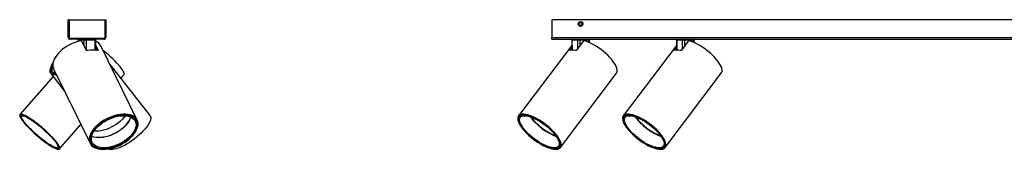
# Model space of a CAD drawing. Header units: millimetres. Extents: x 281 to 1105, y 472 to 665.
# Tile 1 of 8: x 281 to 488, y 472 to 499. Entities that reach past the tile are written whole.
import ezdxf

# ---------------------------------------------------------------- set-up
doc = ezdxf.new("R2010")
doc.units = ezdxf.units.MM

msp = doc.modelspace()

# ---------------------------------------------------------------- linework, layer by layer
at = {"color": 7, "linetype": 'Continuous', "lineweight": 25}
for p, q in [((291.74, 499.03), (291.58, 499.03)), ((291.58, 495.32), (291.58, 499.03)), ((291.74, 495.32), (291.74, 499.03)), ((291.74, 498.92), (291.74, 495.28)), ((299.42, 498.92), (291.74, 498.92)), ((299.28, 499.03), (299.44, 499.03)), ((299.28, 499.03), (299.28, 495.32)), ((299.42, 495.28), (299.42, 498.92)), ((299.44, 499.03), (299.44, 495.32)), ((693.02, 499.03), (393.11, 499.03)), ((393.11, 499.03), (393.11, 495.32)), ((398.81, 498.3), (399.11, 498.48)), ((398.81, 497.96), (398.81, 498.3)), ((399.41, 498.3), (399.11, 498.48)), ((399.41, 497.96), (399.41, 498.3)), ((398.81, 497.96), (399.11, 497.78)), ((399.41, 497.96), (399.11, 497.78)), ((291.74, 495.32), (291.58, 495.32)), ((291.94, 495.08), (299.22, 495.08)), ((291.98, 495.08), (291.98, 494.92)), ((299.04, 495.08), (291.98, 495.08)), ((299.04, 494.92), (291.98, 494.92)), ((293.63, 494.72), (293.63, 494.48)), ((293.65, 494.72), (293.65, 494.49)), ((293.67, 494.72), (293.67, 494.49)), ((294.93, 494.72), (293.69, 494.72)), ((295.33, 492.65), (294.42, 494.51)), ((297.24, 494.72), (295.34, 494.72)), ((297.35, 492.61), (297.37, 494.72)), ((297.39, 494.47), (297.39, 494.72)), ((299.04, 495.08), (299.04, 494.92)), ((299.28, 495.32), (299.44, 495.32)), ((393.11, 495.32), (693.02, 495.32)), ((393.11, 494.92), (393.11, 495.32)), ((393.11, 494.92), (693.02, 494.92)), ((397.25, 494.72), (397.27, 492.64)), ((398.53, 494.72), (397.3, 494.72)), ((399.67, 494.51), (398.27, 492.65)), ((400.84, 494.72), (398.94, 494.72)), ((400.97, 494.23), (400.97, 494.72)), ((419.25, 494.72), (419.27, 492.64)), ((420.53, 494.72), (419.3, 494.72)), ((421.67, 494.51), (420.27, 492.65)), ((422.84, 494.72), (420.94, 494.72)), ((422.97, 494.23), (422.97, 494.72)), ((297.35, 493.19), (297.66, 492.56)), ((297.36, 493.64), (297.84, 492.65)), ((306.06, 477.94), (298.39, 493.54)), ((397.26, 493.62), (386.09, 478.83)), ((396.63, 492.65), (397.26, 493.48)), ((396.97, 492.63), (397.27, 493.03)), ((419.26, 493.62), (408.09, 478.83)), ((418.63, 492.65), (419.26, 493.48)), ((418.97, 492.63), (419.27, 493.03)), ((308.76, 478.9), (300.19, 489.88)), ((287.91, 487.73), (290.82, 484.01)), ((288.31, 488.04), (288.54, 487.75)), ((288.52, 488.69), (296.18, 473.09)), ((288.62, 487.66), (288.54, 487.75)), ((394.87, 472.2), (406.65, 487.8)), ((416.87, 472.2), (428.65, 487.8)), ((288.39, 487.13), (281.44, 479.12)), ((302.63, 486.76), (303.29, 487.51)), ((281.61, 479.08), (281.56, 479.01)), ((305.91, 477.87), (305.8, 478.1)), ((386.32, 478.86), (386.22, 478.73)), ((408.32, 478.86), (408.22, 478.73)), ((289.74, 471.91), (294.23, 477.07)), ((297.39, 475.64), (296.99, 475.66)), ((296.21, 473.39), (296.33, 473.16)), ((296.24, 473.34), (296.22, 473.37)), ((296.29, 473.24), (296.24, 473.3)), ((289.62, 472.01), (289.68, 472.08)), ((300.49, 471.83), (300.71, 471.84)), ((394.75, 472.3), (394.85, 472.43)), ((416.75, 472.3), (416.85, 472.43))]:
    msp.add_line(p, q, dxfattribs=at)
at = {"color": 8, "linetype": 'Continuous', "lineweight": 25}
for p, q in [((293.69, 494.72), (293.7, 494.5)), ((294.93, 493.47), (294.93, 494.72)), ((295.34, 494.72), (295.35, 492.63)), ((297.21, 492.62), (297.24, 494.72)), ((397.3, 494.72), (397.32, 492.64)), ((398.53, 493), (398.53, 494.72)), ((398.94, 494.72), (398.95, 493.55)), ((400.83, 494.29), (400.84, 494.72)), ((419.3, 494.72), (419.32, 492.64)), ((420.53, 493), (420.53, 494.72)), ((420.94, 494.72), (420.95, 493.55)), ((422.83, 494.29), (422.84, 494.72)), ((297.78, 492.54), (297.84, 492.65)), ((396.63, 492.65), (396.7, 492.58)), ((418.63, 492.65), (418.7, 492.58))]:
    msp.add_line(p, q, dxfattribs=at)
at = {"color": 7, "linetype": 'Continuous', "lineweight": 25, "flags": 128}
for points in [[(294.15, 494.62), (293.58, 494.47), (293, 494.27), (292.42, 494.04), (291.86, 493.77), (291.33, 493.46), (290.81, 493.13), (290.34, 492.77), (289.9, 492.39), (289.51, 491.99), (289.16, 491.58), (288.88, 491.16), (288.65, 490.75), (288.48, 490.34), (288.38, 489.94), (288.34, 489.55), (288.36, 489.19), (288.46, 488.84), (288.52, 488.69)], [(295.45, 494.92), (295.43, 494.92), (295.41, 494.91), (295.39, 494.89), (295.37, 494.86), (295.36, 494.83), (295.35, 494.8), (295.34, 494.76), (295.34, 494.72)], [(297.34, 494.92), (297.32, 494.92), (297.3, 494.91), (297.28, 494.89), (297.27, 494.86), (297.25, 494.83), (297.24, 494.8), (297.24, 494.76), (297.24, 494.72)], [(399.05, 494.92), (399.03, 494.92), (399.01, 494.91), (398.99, 494.89), (398.97, 494.86), (398.96, 494.83), (398.95, 494.8), (398.94, 494.76), (398.94, 494.72)], [(406.65, 487.8), (406.65, 487.81), (406.76, 488.01), (406.81, 488.25), (406.8, 488.53), (406.74, 488.84), (406.61, 489.19), (406.43, 489.55), (406.2, 489.94), (405.92, 490.34), (405.59, 490.75), (405.22, 491.16), (404.81, 491.58), (404.37, 491.99), (403.9, 492.39), (403.41, 492.77), (402.9, 493.13), (402.39, 493.46), (401.88, 493.77), (401.37, 494.04), (400.87, 494.27), (400.39, 494.47), (399.93, 494.62)], [(400.95, 494.92), (400.92, 494.92), (400.9, 494.91), (400.89, 494.89), (400.87, 494.86), (400.86, 494.83), (400.84, 494.8), (400.84, 494.76), (400.84, 494.72)], [(421.05, 494.92), (421.03, 494.92), (421.01, 494.91), (420.99, 494.89), (420.97, 494.86), (420.96, 494.83), (420.95, 494.8), (420.94, 494.76), (420.94, 494.72)], [(428.65, 487.8), (428.65, 487.81), (428.76, 488.01), (428.81, 488.25), (428.8, 488.53), (428.74, 488.84), (428.61, 489.19), (428.43, 489.55), (428.2, 489.94), (427.92, 490.34), (427.59, 490.75), (427.22, 491.16), (426.81, 491.58), (426.37, 491.99), (425.9, 492.39), (425.41, 492.77), (424.9, 493.13), (424.39, 493.46), (423.88, 493.77), (423.37, 494.04), (422.87, 494.27), (422.39, 494.47), (421.93, 494.62)], [(422.95, 494.92), (422.92, 494.92), (422.9, 494.91), (422.89, 494.89), (422.87, 494.86), (422.86, 494.83), (422.84, 494.8), (422.84, 494.76), (422.84, 494.72)], [(303.29, 487.51), (303.3, 487.53), (303.34, 487.65), (303.32, 487.81), (303.24, 488.01), (303.12, 488.25), (302.94, 488.53), (302.72, 488.84), (302.45, 489.19), (302.14, 489.55), (301.79, 489.94), (301.4, 490.34), (300.99, 490.75), (300.55, 491.16), (300.1, 491.58), (299.63, 491.99), (299.15, 492.39), (298.84, 492.64)], [(289.12, 487.47), (289.04, 487.46), (288.71, 487.44), (288.42, 487.46), (288.18, 487.53), (288, 487.65), (287.86, 487.81), (287.79, 488.01), (287.77, 488.25), (287.81, 488.53), (287.9, 488.84), (288.05, 489.19), (288.26, 489.55), (288.34, 489.69)], [(289.04, 487.64), (288.9, 487.64), (288.62, 487.66), (288.39, 487.73), (288.21, 487.85), (288.09, 488.01), (288.02, 488.22), (288.02, 488.46), (288.07, 488.74), (288.17, 489.06), (288.34, 489.4), (288.34, 489.4)], [(288.97, 487.77), (288.89, 487.78), (288.63, 487.83), (288.43, 487.92), (288.29, 488.07), (288.2, 488.25), (288.18, 488.48), (288.21, 488.75), (288.3, 489.05), (288.36, 489.2)], [(289.53, 471.83), (289.67, 471.86), (289.76, 471.93), (289.79, 472.05), (289.77, 472.21), (289.7, 472.42), (289.57, 472.66), (289.39, 472.95), (289.16, 473.27), (288.88, 473.61), (288.56, 473.98), (288.2, 474.38), (287.81, 474.78), (287.39, 475.2), (286.94, 475.62), (286.48, 476.04), (286.01, 476.45), (285.53, 476.85), (285.05, 477.23), (284.58, 477.59), (284.12, 477.92), (283.68, 478.22), (283.27, 478.49), (282.88, 478.72), (282.53, 478.9), (282.22, 479.04), (281.96, 479.14), (281.74, 479.19), (281.57, 479.19), (281.46, 479.14), (281.4, 479.04), (281.39, 478.9), (281.44, 478.72), (281.54, 478.49), (281.7, 478.22), (281.9, 477.92), (282.16, 477.59), (282.45, 477.23), (282.79, 476.85), (283.17, 476.45), (283.58, 476.04), (284.01, 475.62), (284.46, 475.2), (284.93, 474.78), (285.41, 474.38), (285.89, 473.98), (286.37, 473.61), (286.83, 473.27), (287.28, 472.95), (287.71, 472.66), (288.11, 472.42), (288.48, 472.21), (288.81, 472.05), (289.09, 471.93), (289.34, 471.86), (289.53, 471.83)], [(289.43, 471.93), (289.57, 471.95), (289.66, 472.02), (289.69, 472.14), (289.66, 472.31), (289.58, 472.52), (289.45, 472.77), (289.26, 473.05), (289.03, 473.37), (288.75, 473.72), (288.42, 474.09), (288.06, 474.48), (287.67, 474.89), (287.24, 475.3), (286.79, 475.72), (286.33, 476.14), (285.86, 476.54), (285.38, 476.93), (284.91, 477.31), (284.44, 477.65), (284, 477.97), (283.57, 478.26), (283.17, 478.51), (282.8, 478.72), (282.47, 478.88), (282.18, 479), (281.94, 479.08), (281.75, 479.1), (281.61, 479.08), (281.52, 479), (281.49, 478.88), (281.52, 478.72), (281.6, 478.51), (281.73, 478.26), (281.92, 477.97), (282.15, 477.65), (282.43, 477.31), (282.76, 476.93), (283.12, 476.54), (283.51, 476.14), (283.94, 475.72), (284.39, 475.3), (284.85, 474.89), (285.32, 474.48), (285.8, 474.09), (286.27, 473.72), (286.73, 473.37), (287.18, 473.05), (287.61, 472.77), (288.01, 472.52), (288.38, 472.31), (288.71, 472.14), (289, 472.02), (289.24, 471.95), (289.43, 471.93)], [(288.05, 474.49), (288.41, 474.1), (288.73, 473.73), (289.01, 473.38), (289.25, 473.06), (289.43, 472.78), (289.57, 472.53), (289.65, 472.32), (289.67, 472.16), (289.64, 472.04), (289.56, 471.96), (289.42, 471.94), (289.23, 471.96), (288.99, 472.03), (288.7, 472.15), (288.37, 472.32), (288.01, 472.52), (287.61, 472.77), (287.18, 473.06), (286.74, 473.37), (286.27, 473.72), (285.8, 474.09), (285.33, 474.48), (284.86, 474.89), (284.4, 475.3), (283.95, 475.72), (283.53, 476.13), (283.13, 476.53), (282.77, 476.92), (282.45, 477.29), (282.17, 477.64), (281.93, 477.96), (281.75, 478.25), (281.61, 478.5), (281.53, 478.7), (281.51, 478.87), (281.54, 478.99), (281.62, 479.06), (281.76, 479.09), (281.95, 479.06), (282.19, 478.99), (282.48, 478.87), (282.81, 478.71), (283.17, 478.5), (283.57, 478.25), (284, 477.97), (284.44, 477.65), (284.91, 477.3), (285.38, 476.93), (285.85, 476.54), (286.32, 476.14), (286.78, 475.73), (287.23, 475.31), (287.65, 474.9), (288.05, 474.49)], [(287.91, 474.55), (288.26, 474.17), (288.57, 473.82), (288.83, 473.49), (289.06, 473.18), (289.23, 472.91), (289.35, 472.67), (289.42, 472.48), (289.44, 472.33), (289.4, 472.22), (289.31, 472.16), (289.17, 472.14), (288.97, 472.17), (288.73, 472.25), (288.45, 472.38), (288.12, 472.55), (287.76, 472.76), (287.37, 473.01), (286.95, 473.29), (286.52, 473.61), (286.07, 473.95), (285.61, 474.32), (285.16, 474.7), (284.71, 475.09), (284.27, 475.49), (283.85, 475.89), (283.46, 476.28), (283.09, 476.66), (282.76, 477.03), (282.47, 477.38), (282.23, 477.7), (282.03, 477.99), (281.88, 478.24), (281.78, 478.45), (281.74, 478.63), (281.75, 478.76), (281.82, 478.84), (281.93, 478.88), (282.1, 478.87), (282.32, 478.82), (282.58, 478.72), (282.89, 478.57), (283.23, 478.38), (283.61, 478.15), (284.02, 477.88), (284.44, 477.58), (284.89, 477.25), (285.34, 476.89), (285.8, 476.52), (286.25, 476.13), (286.69, 475.74), (287.12, 475.34), (287.53, 474.94), (287.91, 474.55)], [(298.89, 471.83), (299.43, 471.86), (299.99, 471.93), (300.57, 472.05), (301.16, 472.21), (301.74, 472.42), (302.31, 472.66), (302.87, 472.95), (303.41, 473.27), (303.92, 473.61), (304.39, 473.98), (304.82, 474.38), (305.2, 474.78), (305.52, 475.2), (305.79, 475.62), (306, 476.04), (306.15, 476.45), (306.23, 476.85), (306.24, 477.23), (306.18, 477.59), (306.06, 477.92), (305.88, 478.22), (305.63, 478.49), (305.33, 478.72), (304.97, 478.9), (304.56, 479.04), (304.1, 479.14), (303.61, 479.19), (303.08, 479.19), (302.53, 479.14), (301.96, 479.04), (301.38, 478.9), (300.8, 478.72), (300.21, 478.49), (299.65, 478.22), (299.1, 477.92), (298.57, 477.59), (298.08, 477.23), (297.63, 476.85), (297.23, 476.45), (296.88, 476.04), (296.58, 475.62), (296.34, 475.2), (296.16, 474.78), (296.05, 474.38), (296, 473.98), (296.02, 473.61), (296.11, 473.27), (296.26, 472.95), (296.48, 472.66), (296.75, 472.42), (297.09, 472.21), (297.47, 472.05), (297.91, 471.93), (298.38, 471.86), (298.89, 471.83)], [(298.95, 471.93), (299.49, 471.95), (300.04, 472.02), (300.62, 472.14), (301.2, 472.31), (301.78, 472.52), (302.35, 472.77), (302.9, 473.05), (303.43, 473.37), (303.93, 473.72), (304.39, 474.09), (304.8, 474.48), (305.17, 474.89), (305.48, 475.3), (305.73, 475.72), (305.92, 476.14), (306.05, 476.54), (306.11, 476.93), (306.1, 477.31), (306.02, 477.65), (305.88, 477.97), (305.67, 478.26), (305.4, 478.51), (305.08, 478.72), (304.7, 478.88), (304.27, 479), (303.8, 479.08), (303.29, 479.1), (302.76, 479.08), (302.2, 479), (301.63, 478.88), (301.05, 478.72), (300.47, 478.51), (299.9, 478.26), (299.34, 477.97), (298.81, 477.65), (298.32, 477.31), (297.86, 476.93), (297.44, 476.54), (297.07, 476.14), (296.76, 475.72), (296.51, 475.3), (296.32, 474.89), (296.19, 474.48), (296.14, 474.09), (296.14, 473.72), (296.22, 473.37), (296.36, 473.05), (296.57, 472.77), (296.84, 472.52), (297.16, 472.31), (297.54, 472.14), (297.97, 472.02), (298.44, 471.95), (298.95, 471.93)], [(304.79, 474.49), (304.38, 474.1), (303.92, 473.73), (303.43, 473.38), (302.9, 473.06), (302.35, 472.78), (301.78, 472.53), (301.2, 472.32), (300.63, 472.16), (300.05, 472.04), (299.5, 471.96), (298.96, 471.94), (298.46, 471.96), (297.99, 472.03), (297.56, 472.15), (297.18, 472.32), (296.86, 472.52), (296.59, 472.77), (296.38, 473.06), (296.24, 473.37), (296.16, 473.72), (296.15, 474.09), (296.21, 474.48), (296.34, 474.89), (296.52, 475.3), (296.77, 475.72), (297.08, 476.13), (297.45, 476.53), (297.86, 476.92), (298.32, 477.29), (298.82, 477.64), (299.34, 477.96), (299.89, 478.25), (300.46, 478.5), (301.04, 478.7), (301.62, 478.87), (302.19, 478.99), (302.74, 479.06), (303.28, 479.09), (303.78, 479.06), (304.25, 478.99), (304.68, 478.87), (305.06, 478.71), (305.39, 478.5), (305.65, 478.25), (305.86, 477.97), (306, 477.65), (306.08, 477.3), (306.09, 476.93), (306.03, 476.54), (305.91, 476.14), (305.72, 475.73), (305.47, 475.31), (305.16, 474.9), (304.79, 474.49)], [(304.59, 474.55), (304.19, 474.17), (303.75, 473.82), (303.27, 473.49), (302.76, 473.18), (302.23, 472.91), (301.68, 472.67), (301.13, 472.48), (300.57, 472.33), (300.02, 472.22), (299.49, 472.16), (298.98, 472.14), (298.5, 472.17), (298.06, 472.25), (297.66, 472.38), (297.31, 472.55), (297.01, 472.76), (296.77, 473.01), (296.6, 473.29), (296.48, 473.61), (296.43, 473.95), (296.45, 474.32), (296.53, 474.7), (296.67, 475.09), (296.88, 475.49), (297.15, 475.89), (297.47, 476.28), (297.85, 476.66), (298.27, 477.03), (298.73, 477.38), (299.22, 477.7), (299.75, 477.99), (300.29, 478.24), (300.84, 478.45), (301.39, 478.63), (301.95, 478.76), (302.49, 478.84), (303.01, 478.88), (303.5, 478.87), (303.96, 478.82), (304.39, 478.72), (304.76, 478.57), (305.09, 478.38), (305.36, 478.15), (305.56, 477.88), (305.71, 477.58), (305.79, 477.25), (305.81, 476.89), (305.76, 476.52), (305.65, 476.13), (305.47, 475.74), (305.23, 475.34), (304.94, 474.94), (304.59, 474.55)], [(303.53, 478.87), (303.26, 478.5), (302.92, 478.11), (302.54, 477.73), (302.11, 477.38), (301.64, 477.04), (301.14, 476.73), (300.61, 476.46), (300.07, 476.22), (299.52, 476.01), (298.97, 475.85), (298.43, 475.74), (297.9, 475.67), (297.39, 475.64)], [(308.76, 478.9), (308.86, 478.72), (308.91, 478.49), (308.89, 478.22), (308.82, 477.92), (308.69, 477.59), (308.51, 477.23), (308.27, 476.85), (307.98, 476.45), (307.65, 476.04), (307.27, 475.62), (306.86, 475.2), (306.41, 474.78), (305.94, 474.38), (305.45, 473.98), (304.95, 473.61), (304.44, 473.27), (303.93, 472.95), (303.42, 472.66), (302.93, 472.42), (302.46, 472.21), (302.01, 472.05), (301.6, 471.93), (301.22, 471.86), (300.88, 471.83)], [(305.82, 478.08), (305.82, 478.07), (305.82, 478.05)], [(305.85, 478.02), (305.88, 477.95), (305.88, 477.93)], [(393.91, 471.83), (394.23, 471.86), (394.5, 471.93), (394.72, 472.05), (394.88, 472.21), (394.99, 472.42), (395.03, 472.66), (395.02, 472.95), (394.95, 473.27), (394.82, 473.61), (394.63, 473.98), (394.39, 474.38), (394.1, 474.78), (393.76, 475.2), (393.38, 475.62), (392.96, 476.04), (392.51, 476.45), (392.04, 476.85), (391.54, 477.23), (391.03, 477.59), (390.51, 477.92), (389.99, 478.22), (389.47, 478.49), (388.98, 478.72), (388.5, 478.9), (388.04, 479.04), (387.62, 479.14), (387.23, 479.19), (386.89, 479.19), (386.6, 479.14), (386.35, 479.04), (386.16, 478.9), (386.03, 478.72), (385.95, 478.49), (385.93, 478.22), (385.97, 477.92), (386.07, 477.59), (386.23, 477.23), (386.45, 476.85), (386.71, 476.45), (387.03, 476.04), (387.39, 475.62), (387.79, 475.2), (388.22, 474.78), (388.69, 474.38), (389.18, 473.98), (389.68, 473.61), (390.2, 473.27), (390.72, 472.95), (391.24, 472.66), (391.74, 472.42), (392.23, 472.21), (392.7, 472.05), (393.14, 471.93), (393.54, 471.86), (393.91, 471.83)], [(393.82, 471.93), (394.14, 471.95), (394.41, 472.02), (394.62, 472.14), (394.78, 472.31), (394.88, 472.52), (394.92, 472.77), (394.9, 473.05), (394.82, 473.37), (394.68, 473.72), (394.49, 474.09), (394.24, 474.48), (393.94, 474.89), (393.6, 475.3), (393.21, 475.72), (392.78, 476.14), (392.33, 476.54), (391.84, 476.93), (391.35, 477.31), (390.83, 477.65), (390.32, 477.97), (389.8, 478.26), (389.3, 478.51), (388.81, 478.72), (388.35, 478.88), (387.91, 479), (387.51, 479.08), (387.14, 479.1), (386.83, 479.08), (386.56, 479), (386.35, 478.88), (386.19, 478.72), (386.09, 478.51), (386.05, 478.26), (386.07, 477.97), (386.14, 477.65), (386.28, 477.31), (386.48, 476.93), (386.73, 476.54), (387.02, 476.14), (387.37, 475.72), (387.76, 475.3), (388.18, 474.89), (388.64, 474.48), (389.12, 474.09), (389.62, 473.72), (390.13, 473.37), (390.65, 473.05), (391.16, 472.77), (391.67, 472.52), (392.15, 472.31), (392.62, 472.14), (393.06, 472.02), (393.46, 471.95), (393.82, 471.93)], [(394.22, 474.49), (394.47, 474.1), (394.67, 473.73), (394.8, 473.38), (394.88, 473.06), (394.9, 472.78), (394.86, 472.53), (394.76, 472.32), (394.61, 472.16), (394.39, 472.04), (394.13, 471.96), (393.81, 471.94), (393.45, 471.96), (393.05, 472.03), (392.62, 472.15), (392.15, 472.32), (391.67, 472.52), (391.17, 472.77), (390.65, 473.06), (390.14, 473.37), (389.63, 473.72), (389.13, 474.09), (388.65, 474.48), (388.2, 474.89), (387.77, 475.3), (387.39, 475.72), (387.04, 476.13), (386.74, 476.53), (386.49, 476.92), (386.3, 477.29), (386.16, 477.64), (386.08, 477.96), (386.06, 478.25), (386.1, 478.5), (386.2, 478.7), (386.36, 478.87), (386.57, 478.99), (386.84, 479.06), (387.15, 479.09), (387.51, 479.06), (387.91, 478.99), (388.35, 478.87), (388.81, 478.71), (389.3, 478.5), (389.8, 478.25), (390.31, 477.97), (390.83, 477.65), (391.34, 477.3), (391.83, 476.93), (392.31, 476.54), (392.77, 476.14), (393.19, 475.73), (393.58, 475.31), (393.92, 474.9), (394.22, 474.49)], [(394.01, 474.55), (394.25, 474.17), (394.44, 473.82), (394.57, 473.49), (394.64, 473.18), (394.65, 472.91), (394.61, 472.67), (394.51, 472.48), (394.35, 472.33), (394.14, 472.22), (393.87, 472.16), (393.56, 472.14), (393.2, 472.17), (392.81, 472.25), (392.39, 472.38), (391.93, 472.55), (391.46, 472.76), (390.97, 473.01), (390.48, 473.29), (389.99, 473.61), (389.5, 473.95), (389.03, 474.32), (388.57, 474.7), (388.15, 475.09), (387.76, 475.49), (387.4, 475.89), (387.09, 476.28), (386.83, 476.66), (386.62, 477.03), (386.46, 477.38), (386.36, 477.7), (386.31, 477.99), (386.33, 478.24), (386.4, 478.45), (386.53, 478.63), (386.72, 478.76), (386.96, 478.84), (387.25, 478.88), (387.58, 478.87), (387.95, 478.82), (388.36, 478.72), (388.8, 478.57), (389.27, 478.38), (389.75, 478.15), (390.24, 477.88), (390.73, 477.58), (391.22, 477.25), (391.71, 476.89), (392.17, 476.52), (392.61, 476.13), (393.02, 475.74), (393.39, 475.34), (393.73, 474.94), (394.01, 474.55)], [(415.91, 471.83), (416.23, 471.86), (416.5, 471.93), (416.72, 472.05), (416.88, 472.21), (416.99, 472.42), (417.03, 472.66), (417.02, 472.95), (416.95, 473.27), (416.82, 473.61), (416.63, 473.98), (416.39, 474.38), (416.1, 474.78), (415.76, 475.2), (415.38, 475.62), (414.96, 476.04), (414.51, 476.45), (414.04, 476.85), (413.54, 477.23), (413.03, 477.59), (412.51, 477.92), (411.99, 478.22), (411.47, 478.49), (410.98, 478.72), (410.5, 478.9), (410.04, 479.04), (409.62, 479.14), (409.23, 479.19), (408.89, 479.19), (408.6, 479.14), (408.35, 479.04), (408.16, 478.9), (408.03, 478.72), (407.95, 478.49), (407.93, 478.22), (407.97, 477.92), (408.07, 477.59), (408.23, 477.23), (408.45, 476.85), (408.71, 476.45), (409.03, 476.04), (409.39, 475.62), (409.79, 475.2), (410.22, 474.78), (410.69, 474.38), (411.18, 473.98), (411.68, 473.61), (412.2, 473.27), (412.72, 472.95), (413.24, 472.66), (413.74, 472.42), (414.23, 472.21), (414.7, 472.05), (415.14, 471.93), (415.54, 471.86), (415.91, 471.83)], [(415.82, 471.93), (416.14, 471.95), (416.41, 472.02), (416.62, 472.14), (416.78, 472.31), (416.88, 472.52), (416.92, 472.77), (416.9, 473.05), (416.82, 473.37), (416.68, 473.72), (416.49, 474.09), (416.24, 474.48), (415.94, 474.89), (415.6, 475.3), (415.21, 475.72), (414.78, 476.14), (414.33, 476.54), (413.84, 476.93), (413.35, 477.31), (412.83, 477.65), (412.32, 477.97), (411.8, 478.26), (411.3, 478.51), (410.81, 478.72), (410.35, 478.88), (409.91, 479), (409.51, 479.08), (409.14, 479.1), (408.83, 479.08), (408.56, 479), (408.35, 478.88), (408.19, 478.72), (408.09, 478.51), (408.05, 478.26), (408.07, 477.97), (408.14, 477.65), (408.28, 477.31), (408.48, 476.93), (408.73, 476.54), (409.02, 476.14), (409.37, 475.72), (409.76, 475.3), (410.18, 474.89), (410.64, 474.48), (411.12, 474.09), (411.62, 473.72), (412.13, 473.37), (412.65, 473.05), (413.16, 472.77), (413.67, 472.52), (414.15, 472.31), (414.62, 472.14), (415.06, 472.02), (415.46, 471.95), (415.82, 471.93)], [(416.22, 474.49), (416.47, 474.1), (416.67, 473.73), (416.8, 473.38), (416.88, 473.06), (416.9, 472.78), (416.86, 472.53), (416.76, 472.32), (416.61, 472.16), (416.39, 472.04), (416.13, 471.96), (415.81, 471.94), (415.45, 471.96), (415.05, 472.03), (414.62, 472.15), (414.15, 472.32), (413.67, 472.52), (413.17, 472.77), (412.65, 473.06), (412.14, 473.37), (411.63, 473.72), (411.13, 474.09), (410.65, 474.48), (410.2, 474.89), (409.77, 475.3), (409.39, 475.72), (409.04, 476.13), (408.74, 476.53), (408.49, 476.92), (408.3, 477.29), (408.16, 477.64), (408.08, 477.96), (408.06, 478.25), (408.1, 478.5), (408.2, 478.7), (408.36, 478.87), (408.57, 478.99), (408.84, 479.06), (409.15, 479.09), (409.51, 479.06), (409.91, 478.99), (410.35, 478.87), (410.81, 478.71), (411.3, 478.5), (411.8, 478.25), (412.31, 477.97), (412.83, 477.65), (413.34, 477.3), (413.83, 476.93), (414.31, 476.54), (414.77, 476.14), (415.19, 475.73), (415.58, 475.31), (415.92, 474.9), (416.22, 474.49)], [(416.01, 474.55), (416.25, 474.17), (416.44, 473.82), (416.57, 473.49), (416.64, 473.18), (416.65, 472.91), (416.61, 472.67), (416.51, 472.48), (416.35, 472.33), (416.14, 472.22), (415.87, 472.16), (415.56, 472.14), (415.2, 472.17), (414.81, 472.25), (414.39, 472.38), (413.93, 472.55), (413.46, 472.76), (412.97, 473.01), (412.48, 473.29), (411.99, 473.61), (411.5, 473.95), (411.03, 474.32), (410.57, 474.7), (410.15, 475.09), (409.76, 475.49), (409.4, 475.89), (409.09, 476.28), (408.83, 476.66), (408.62, 477.03), (408.46, 477.38), (408.36, 477.7), (408.31, 477.99), (408.33, 478.24), (408.4, 478.45), (408.53, 478.63), (408.72, 478.76), (408.96, 478.84), (409.25, 478.88), (409.58, 478.87), (409.95, 478.82), (410.36, 478.72), (410.8, 478.57), (411.27, 478.38), (411.75, 478.15), (412.24, 477.88), (412.73, 477.58), (413.22, 477.25), (413.71, 476.89), (414.17, 476.52), (414.61, 476.13), (415.02, 475.74), (415.39, 475.34), (415.73, 474.94), (416.01, 474.55)], [(299.89, 471.91), (300.14, 471.86), (300.49, 471.83)], [(300.17, 471.96), (300.23, 471.95), (300.34, 471.94)], [(300.3, 471.96), (300.25, 471.96), (300.21, 471.97)]]:
    msp.add_lwpolyline(points, dxfattribs=at)
at = {"color": 8, "linetype": 'Continuous', "lineweight": 25, "flags": 128}
for points in [[(303.57, 476.73), (303.17, 476.35), (302.72, 475.98), (302.23, 475.65), (301.71, 475.33), (301.17, 475.06), (300.61, 474.82), (300.05, 474.62), (299.48, 474.46), (298.92, 474.35), (298.38, 474.29), (297.86, 474.28), (297.37, 474.31), (296.92, 474.39), (296.51, 474.52), (296.48, 474.53)], [(296.49, 474.57), (296.89, 474.45), (297.34, 474.37), (297.83, 474.33), (298.35, 474.35), (298.89, 474.41), (299.45, 474.52), (300.02, 474.68), (300.58, 474.88), (301.14, 475.12), (301.68, 475.39), (302.2, 475.7), (302.69, 476.04), (303.14, 476.41), (303.55, 476.79)]]:
    msp.add_lwpolyline(points, dxfattribs=at)
at = {"color": 7, "linetype": 'Continuous', "lineweight": 25}
for radius in [0.5, 0.489]:
    msp.add_circle((399.11, 498.13), radius, dxfattribs=at)
for centre, radius, start, end in [((291.98, 495.32), 0.4, 180, 270), ((291.98, 495.32), 0.24, 180, 270), ((291.94, 495.28), 0.2, 180, 270), ((293.43, 494.72), 0.2, 1.0283, 90), ((293.45, 494.72), 0.2, 0.8708, 90), ((293.51, 494.74), 0.186, 355.8516, 84.5808), ((294.74, 494.74), 0.186, 355.8516, 84.5808), ((297.57, 494.72), 0.2, 90, 179.5135), ((297.59, 494.72), 0.2, 90, 179.6717), ((296.55, 492.56), 2.09, 28.1593, 66.4813), ((299.04, 495.32), 0.4, 270, 0), ((299.04, 495.32), 0.24, 270, 0), ((299.22, 495.28), 0.2, 270, 0), ((397.05, 494.72), 0.2, 0.8708, 90), ((397.11, 494.74), 0.186, 355.8516, 84.5808), ((398.34, 494.74), 0.186, 355.8516, 84.5808), ((401.17, 494.72), 0.2, 90, 179.5135), ((419.05, 494.72), 0.2, 0.8708, 90), ((419.11, 494.74), 0.186, 355.8516, 84.5808), ((420.34, 494.74), 0.186, 355.8516, 84.5808), ((423.17, 494.72), 0.2, 90, 179.5135), ((296.68, 486.92), 5.72, 79.0268, 100.9732), ((397.31, 490.22), 2.43, 73.0285, 106.9715), ((419.31, 490.22), 2.43, 73.0285, 106.9715), ((291.26, 488.12), 3.45, 146.0511, 169.6447), ((292.12, 489.12), 3.83, 145.6744, 166.054), ((300.82, 472.97), 1.14, 240.6093, 273.2011)]:
    msp.add_arc(centre, radius, start, end, dxfattribs=at)
at = {"color": 8, "linetype": 'Continuous', "lineweight": 25}
for centre, radius, start, end in [((300.51, 479.98), 4.4, 313.5153, 341.6588), ((300.49, 479.96), 4.47, 313.763, 342.0543), ((398.36, 485.94), 12.2, 216.7193, 249.1908), ((398.48, 486.11), 12.33, 217.4474, 248.4627), ((420.36, 485.94), 12.2, 216.7193, 249.1908), ((420.48, 486.11), 12.33, 217.4474, 248.4627)]:
    msp.add_arc(centre, radius, start, end, dxfattribs=at)
for centre, major_axis, ratio, start_param, end_param in [((293.93, 494.72), (0.3, -0.002), 0.001209, 2.6363, 3.143048), ((293.95, 494.72), (0.3, -0.002), 0.001703, 3.142951, 3.718421), ((297.07, 494.72), (0.3, 0.002), 0.001703, 6.281276, 7.277078), ((297.09, 494.72), (0.3, 0.002), 0.001209, 5.942221, 6.281339), ((397.55, 494.72), (0.3, -0.002), 0.001703, 3.142951, 3.718421), ((400.67, 494.72), (0.3, 0.002), 0.001703, 6.281276, 7.277078), ((419.55, 494.72), (0.3, -0.002), 0.001703, 3.142951, 3.718421), ((422.67, 494.72), (0.3, 0.002), 0.001703, 6.281276, 7.277078)]:
    msp.add_ellipse(centre, major_axis=major_axis, ratio=ratio, start_param=start_param, end_param=end_param, dxfattribs=at)
at = {"color": 7, "linetype": 'Continuous', "lineweight": 25}
for centre in [(295.18, 494.72), (398.78, 494.72), (420.78, 494.72)]:
    msp.add_ellipse(centre, major_axis=(0.3, -0.001), ratio=0.008049, start_param=0.994068, end_param=2.564788, dxfattribs=at)
for points, knots in [([(294.42, 494.51), (294.41, 494.53), (294.39, 494.56), (294.34, 494.6), (294.27, 494.62), (294.21, 494.63), (294.17, 494.62), (294.15, 494.62)], [0, 0, 0, 0, 0.203682, 0.407256, 0.613897, 0.828073, 1, 1, 1, 1]), ([(399.93, 494.62), (399.91, 494.62), (399.88, 494.63), (399.81, 494.61), (399.75, 494.58), (399.7, 494.54), (399.68, 494.52), (399.67, 494.51)], [0, 0, 0, 0, 0.227584, 0.455404, 0.676556, 0.888193, 1, 1, 1, 1]), ([(421.93, 494.62), (421.91, 494.62), (421.88, 494.63), (421.81, 494.61), (421.75, 494.58), (421.7, 494.54), (421.68, 494.52), (421.67, 494.51)], [0, 0, 0, 0, 0.227584, 0.455404, 0.676556, 0.888193, 1, 1, 1, 1]), ([(295.59, 492.54), (295.57, 492.54), (295.52, 492.53), (295.45, 492.55), (295.39, 492.58), (295.35, 492.62), (295.34, 492.64), (295.33, 492.65)], [0, 0, 0, 0, 0.2233625, 0.4467857, 0.6679299, 0.8821371, 1, 1, 1, 1]), ([(297.84, 492.65), (297.85, 492.64), (297.86, 492.61), (297.86, 492.57), (297.84, 492.54), (297.81, 492.53), (297.78, 492.54), (297.77, 492.54)], [0, 0, 0, 0, 0.205422, 0.410714, 0.619671, 0.835971, 1, 1, 1, 1]), ([(396.6, 492.54), (396.59, 492.54), (396.57, 492.53), (396.57, 492.55), (396.58, 492.58), (396.61, 492.62), (396.63, 492.64), (396.63, 492.65)], [0, 0, 0, 0, 0.2233625, 0.4467857, 0.6679299, 0.8821371, 1, 1, 1, 1]), ([(398.27, 492.65), (398.26, 492.64), (398.23, 492.61), (398.17, 492.57), (398.11, 492.54), (398.06, 492.53), (398.03, 492.54), (398.02, 492.54)], [0, 0, 0, 0, 0.205422, 0.410714, 0.619671, 0.835971, 1, 1, 1, 1]), ([(418.6, 492.54), (418.59, 492.54), (418.57, 492.53), (418.57, 492.55), (418.58, 492.58), (418.61, 492.62), (418.63, 492.64), (418.63, 492.65)], [0, 0, 0, 0, 0.2233625, 0.4467857, 0.6679299, 0.8821371, 1, 1, 1, 1]), ([(420.27, 492.65), (420.26, 492.64), (420.23, 492.61), (420.17, 492.57), (420.11, 492.54), (420.06, 492.53), (420.03, 492.54), (420.02, 492.54)], [0, 0, 0, 0, 0.205422, 0.410714, 0.619671, 0.835971, 1, 1, 1, 1])]:
    msp.add_open_spline(points, degree=3, knots=knots, dxfattribs=at)

doc.saveas('drawing.dxf')
